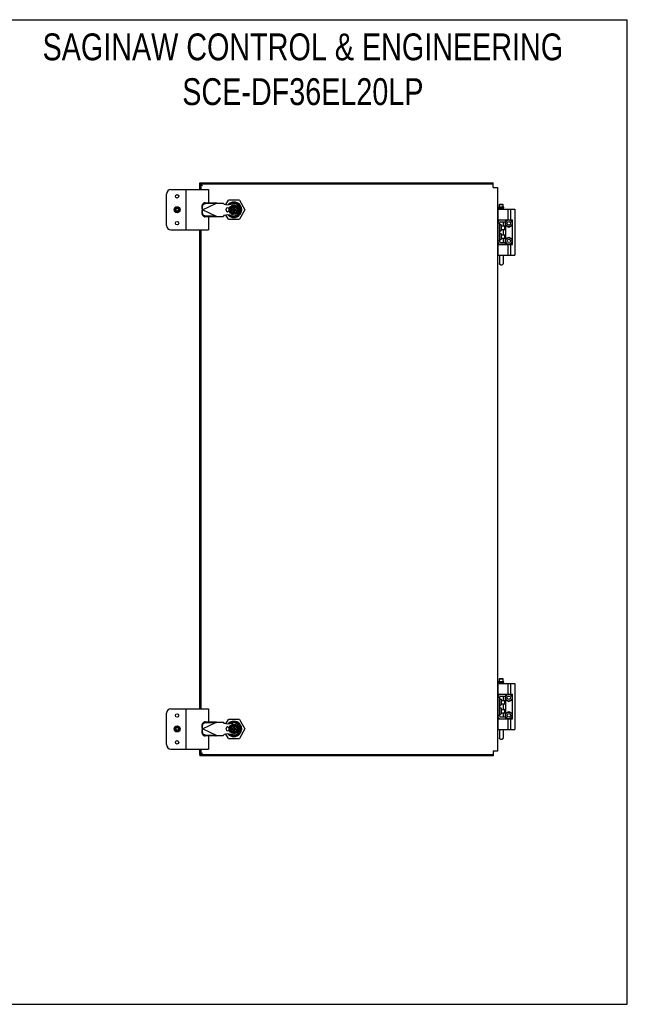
# Model space of a CAD drawing. Header units: inches. Extents: x 0 to 85, y 0 to 55.
# Tile 3 of 3: x 51.1 to 85, y 0 to 55. Entities that reach past the tile are written whole.
import ezdxf

# ---------------------------------------------------------------- set-up
doc = ezdxf.new("R2010")
doc.units = ezdxf.units.IN
doc.header["$LTSCALE"] = 4.675
doc.header["$MEASUREMENT"] = 0
doc.layers.get('0').update_dxf_attribs({"linetype": 'CONTINUOUS'})
doc.styles.get("Standard").update_dxf_attribs({"font": 'txt', "width": 0.8})

msp = doc.modelspace()

# ---------------------------------------------------------------- linework, layer by layer
at = {"color": 7, "linetype": 'CONTINUOUS'}
for p, q in [((0, 55), (85, 55)), ((85, 0), (85, 55)), ((61.129, 45.805), (61.129, 45.883)), ((77.504, 45.805), (61.129, 45.805)), ((61.207, 45.508), (61.207, 45.805)), ((61.231, 45.767), (61.246, 45.757)), ((61.246, 45.757), (61.285, 45.727)), ((61.285, 45.727), (61.246, 45.753)), ((77.504, 45.633), (77.504, 45.883)), ((59.271, 43.508), (59.271, 45.258)), ((59.521, 45.508), (61.613, 45.508)), ((60.363, 43.258), (60.363, 45.508)), ((61.613, 45.508), (61.613, 44.778)), ((77.504, 45.633), (77.754, 45.633)), ((77.754, 45.633), (77.754, 14.133)), ((62.591, 44.676), (62.728, 44.915)), ((63.342, 44.915), (62.728, 44.915)), ((62.818, 44.383), (62.926, 44.572)), ((62.855, 44.777), (63.216, 44.777)), ((62.938, 44.552), (62.926, 44.572)), ((62.926, 44.572), (63.144, 44.572)), ((63.092, 44.779), (62.979, 44.779)), ((63.006, 44.423), (63.006, 44.56)), ((63.065, 44.423), (63.065, 44.56)), ((63.133, 44.552), (63.144, 44.572)), ((63.144, 44.572), (63.253, 44.383)), ((63.342, 44.915), (63.649, 44.383)), ((63.429, 44.564), (63.429, 44.203)), ((77.891, 44.699), (77.866, 44.674)), ((77.866, 44.536), (77.866, 44.674)), ((77.866, 44.674), (78.062, 44.674)), ((77.891, 44.699), (78.037, 44.699)), ((78.037, 44.699), (78.062, 44.674)), ((78.062, 44.536), (78.062, 44.674)), ((62.728, 43.852), (62.591, 44.09)), ((62.926, 44.195), (62.818, 44.383)), ((62.84, 44.383), (62.818, 44.383)), ((62.938, 44.214), (62.926, 44.195)), ((63.144, 44.195), (62.926, 44.195)), ((62.947, 44.391), (62.947, 44.375)), ((63.004, 44.403), (62.958, 44.403)), ((62.958, 44.363), (63.004, 44.363)), ((63.006, 44.207), (63.006, 44.344)), ((63.015, 44.46), (63.015, 44.415)), ((63.015, 44.352), (63.015, 44.306)), ((63.043, 44.472), (63.027, 44.472)), ((63.027, 44.295), (63.043, 44.295)), ((63.055, 44.415), (63.055, 44.46)), ((63.055, 44.306), (63.055, 44.352)), ((63.065, 44.207), (63.065, 44.344)), ((63.112, 44.403), (63.067, 44.403)), ((63.067, 44.363), (63.112, 44.363)), ((63.124, 44.375), (63.124, 44.391)), ((63.133, 44.214), (63.144, 44.195)), ((63.253, 44.383), (63.144, 44.195)), ((63.145, 44.068), (63.145, 44.009)), ((63.23, 44.383), (63.253, 44.383)), ((63.649, 44.383), (63.342, 43.852)), ((63.431, 44.321), (63.431, 44.446)), ((77.784, 43.823), (77.784, 44.413)), ((77.784, 44.413), (78.724, 44.413)), ((77.814, 44.493), (77.814, 44.509)), ((77.819, 44.488), (78.109, 44.488)), ((78.104, 44.519), (77.824, 44.519)), ((77.866, 44.536), (78.062, 44.536)), ((77.866, 44.473), (77.866, 44.413)), ((78.062, 44.473), (77.866, 44.473)), ((77.886, 44.519), (77.886, 44.536)), ((77.886, 44.473), (77.886, 44.488)), ((78.042, 44.519), (78.042, 44.536)), ((78.042, 44.473), (78.042, 44.488)), ((78.062, 44.473), (78.062, 44.413)), ((78.114, 44.493), (78.114, 44.509)), ((78.354, 43.823), (78.354, 44.413)), ((78.504, 43.823), (78.504, 44.413)), ((78.724, 44.413), (78.724, 41.853)), ((61.613, 43.988), (61.613, 43.258)), ((62.728, 43.852), (63.342, 43.852)), ((63.216, 43.989), (62.855, 43.989)), ((62.979, 43.987), (63.091, 43.987)), ((77.858, 43.641), (77.754, 43.641)), ((77.784, 43.823), (78.584, 43.823)), ((77.858, 42.626), (77.858, 43.641)), ((77.858, 43.553), (77.938, 43.553)), ((77.866, 43.823), (77.866, 43.803)), ((77.866, 43.672), (77.866, 43.553)), ((77.928, 43.711), (78.209, 43.711)), ((77.938, 43.553), (77.938, 43.213)), ((77.948, 43.543), (77.938, 43.553)), ((77.948, 43.543), (77.948, 43.223)), ((77.948, 43.477), (78.166, 43.477)), ((78.062, 43.823), (78.062, 43.815)), ((78.062, 43.711), (78.062, 43.477)), ((78.166, 43.289), (78.166, 43.477)), ((78.176, 43.467), (78.166, 43.477)), ((78.176, 43.299), (78.176, 43.467)), ((78.194, 43.711), (78.194, 43.515)), ((78.194, 43.515), (78.384, 43.406)), ((78.196, 43.517), (78.196, 43.711)), ((78.384, 43.409), (78.196, 43.517)), ((78.347, 43.823), (78.209, 43.744)), ((78.209, 43.741), (78.352, 43.823)), ((78.209, 43.711), (78.209, 43.815)), ((78.224, 43.752), (78.224, 43.823)), ((78.224, 42.768), (78.224, 43.498)), ((78.571, 43.517), (78.384, 43.409)), ((78.384, 43.406), (78.574, 43.515)), ((78.416, 43.823), (78.571, 43.733)), ((78.421, 43.823), (78.574, 43.735)), ((78.571, 43.733), (78.571, 43.517)), ((78.574, 43.735), (78.574, 43.515)), ((78.584, 42.443), (78.584, 43.823)), ((59.521, 43.258), (61.613, 43.258)), ((61.207, 16.508), (61.207, 43.258)), ((77.858, 43.213), (77.938, 43.213)), ((77.858, 43.053), (77.938, 43.053)), ((77.866, 43.213), (77.866, 43.053)), ((77.948, 43.223), (77.938, 43.213)), ((77.938, 43.053), (77.938, 42.713)), ((77.948, 43.043), (77.938, 43.053)), ((77.948, 43.289), (78.166, 43.289)), ((77.948, 43.043), (77.948, 42.723)), ((77.948, 42.977), (78.166, 42.977)), ((78.062, 43.289), (78.062, 42.977)), ((78.176, 43.299), (78.166, 43.289)), ((78.166, 42.789), (78.166, 42.977)), ((78.176, 42.967), (78.166, 42.977)), ((78.176, 42.799), (78.176, 42.967)), ((77.858, 42.626), (77.754, 42.626)), ((77.784, 41.853), (77.784, 42.443)), ((77.784, 42.443), (78.584, 42.443)), ((77.858, 42.713), (77.938, 42.713)), ((77.866, 42.713), (77.866, 42.594)), ((77.866, 42.464), (77.866, 42.443)), ((77.928, 42.556), (78.209, 42.556)), ((77.948, 42.723), (77.938, 42.713)), ((77.948, 42.789), (78.166, 42.789)), ((78.062, 42.789), (78.062, 42.556)), ((78.062, 42.452), (78.062, 42.443)), ((78.176, 42.799), (78.166, 42.789)), ((78.194, 42.751), (78.384, 42.861)), ((78.194, 42.556), (78.194, 42.751)), ((78.196, 42.749), (78.384, 42.858)), ((78.196, 42.556), (78.196, 42.749)), ((78.209, 42.556), (78.209, 42.452)), ((78.352, 42.443), (78.209, 42.526)), ((78.347, 42.443), (78.209, 42.523)), ((78.224, 42.443), (78.224, 42.514)), ((78.354, 41.853), (78.354, 42.443)), ((78.384, 42.861), (78.574, 42.751)), ((78.384, 42.858), (78.571, 42.749)), ((78.571, 42.533), (78.416, 42.443)), ((78.421, 42.443), (78.574, 42.531)), ((78.504, 41.853), (78.504, 42.443)), ((78.571, 42.749), (78.571, 42.533)), ((78.574, 42.531), (78.574, 42.751)), ((77.784, 41.853), (78.724, 41.853)), ((77.866, 41.853), (77.866, 41.379)), ((78.062, 41.853), (78.062, 41.379)), ((77.891, 18.199), (77.866, 18.174)), ((77.866, 18.174), (78.062, 18.174)), ((77.866, 18.036), (77.866, 18.174)), ((77.891, 18.199), (78.037, 18.199)), ((78.037, 18.199), (78.062, 18.174)), ((78.062, 18.036), (78.062, 18.174)), ((77.784, 17.913), (78.724, 17.913)), ((77.784, 17.323), (77.784, 17.913)), ((77.814, 17.993), (77.814, 18.009)), ((77.819, 17.988), (78.109, 17.988)), ((78.104, 18.019), (77.824, 18.019)), ((77.866, 18.036), (78.062, 18.036)), ((78.062, 17.973), (77.866, 17.973)), ((77.866, 17.973), (77.866, 17.913)), ((77.886, 18.019), (77.886, 18.036)), ((77.886, 17.973), (77.886, 17.988)), ((78.042, 18.019), (78.042, 18.036)), ((78.042, 17.973), (78.042, 17.988)), ((78.062, 17.973), (78.062, 17.913)), ((78.114, 17.993), (78.114, 18.009)), ((78.354, 17.323), (78.354, 17.913)), ((78.504, 17.323), (78.504, 17.913)), ((78.724, 17.913), (78.724, 15.353)), ((77.858, 17.141), (77.754, 17.141)), ((77.784, 17.323), (78.584, 17.323)), ((77.858, 16.126), (77.858, 17.141)), ((77.858, 17.053), (77.938, 17.053)), ((77.866, 17.323), (77.866, 17.303)), ((77.866, 17.172), (77.866, 17.053)), ((77.928, 17.211), (78.209, 17.211)), ((77.948, 17.043), (77.938, 17.053)), ((77.938, 17.053), (77.938, 16.713)), ((78.062, 17.323), (78.062, 17.315)), ((78.062, 17.211), (78.062, 16.977)), ((78.194, 17.211), (78.194, 17.015)), ((78.196, 17.017), (78.196, 17.211)), ((78.347, 17.323), (78.209, 17.244)), ((78.209, 17.241), (78.352, 17.323)), ((78.209, 17.211), (78.209, 17.315)), ((78.224, 17.252), (78.224, 17.323)), ((78.416, 17.323), (78.571, 17.233)), ((78.421, 17.323), (78.574, 17.235)), ((78.571, 17.233), (78.571, 17.017)), ((78.574, 17.235), (78.574, 17.015)), ((78.584, 15.943), (78.584, 17.323)), ((59.521, 16.508), (61.613, 16.508)), ((60.363, 14.258), (60.363, 16.508)), ((61.613, 16.508), (61.613, 15.778)), ((77.858, 16.713), (77.938, 16.713)), ((77.858, 16.553), (77.938, 16.553)), ((77.866, 16.713), (77.866, 16.553)), ((77.948, 16.723), (77.938, 16.713)), ((77.948, 16.543), (77.938, 16.553)), ((77.938, 16.553), (77.938, 16.213)), ((77.948, 17.043), (77.948, 16.723)), ((77.948, 16.977), (78.166, 16.977)), ((77.948, 16.789), (78.166, 16.789)), ((77.948, 16.543), (77.948, 16.223)), ((78.062, 16.789), (78.062, 16.477)), ((78.176, 16.967), (78.166, 16.977)), ((78.166, 16.789), (78.166, 16.977)), ((78.176, 16.799), (78.166, 16.789)), ((78.176, 16.799), (78.176, 16.967)), ((78.194, 17.015), (78.384, 16.906)), ((78.384, 16.909), (78.196, 17.017)), ((78.224, 16.268), (78.224, 16.998)), ((78.571, 17.017), (78.384, 16.909)), ((78.384, 16.906), (78.574, 17.015)), ((59.271, 14.508), (59.271, 16.258)), ((77.858, 16.126), (77.754, 16.126)), ((77.858, 16.213), (77.938, 16.213)), ((77.866, 16.213), (77.866, 16.094)), ((77.866, 15.964), (77.866, 15.943)), ((77.928, 16.056), (78.209, 16.056)), ((77.948, 16.223), (77.938, 16.213)), ((77.948, 16.477), (78.166, 16.477)), ((77.948, 16.289), (78.166, 16.289)), ((78.062, 16.289), (78.062, 16.056)), ((78.062, 15.952), (78.062, 15.943)), ((78.176, 16.467), (78.166, 16.477)), ((78.166, 16.289), (78.166, 16.477)), ((78.176, 16.299), (78.166, 16.289)), ((78.176, 16.299), (78.176, 16.467)), ((78.194, 16.251), (78.384, 16.361)), ((78.194, 16.056), (78.194, 16.251)), ((78.196, 16.249), (78.384, 16.358)), ((78.196, 16.056), (78.196, 16.249)), ((78.209, 16.056), (78.209, 15.952)), ((78.352, 15.943), (78.209, 16.026)), ((78.347, 15.943), (78.209, 16.023)), ((78.224, 15.943), (78.224, 16.014)), ((78.384, 16.361), (78.574, 16.251)), ((78.384, 16.358), (78.571, 16.249)), ((78.571, 16.033), (78.416, 15.943)), ((78.421, 15.943), (78.574, 16.031)), ((78.571, 16.249), (78.571, 16.033)), ((78.574, 16.031), (78.574, 16.251)), ((62.591, 15.676), (62.728, 15.915)), ((63.342, 15.915), (62.728, 15.915)), ((62.818, 15.383), (62.926, 15.572)), ((62.855, 15.777), (63.216, 15.777)), ((62.926, 15.572), (63.144, 15.572)), ((62.938, 15.552), (62.926, 15.572)), ((63.004, 15.403), (62.958, 15.403)), ((63.092, 15.779), (62.979, 15.779)), ((63.006, 15.423), (63.006, 15.56)), ((63.015, 15.46), (63.015, 15.415)), ((63.043, 15.472), (63.027, 15.472)), ((63.055, 15.415), (63.055, 15.46)), ((63.065, 15.423), (63.065, 15.56)), ((63.112, 15.403), (63.067, 15.403)), ((63.133, 15.552), (63.144, 15.572)), ((63.144, 15.572), (63.253, 15.383)), ((63.342, 15.915), (63.649, 15.383)), ((63.429, 15.564), (63.429, 15.203)), ((63.431, 15.321), (63.431, 15.446)), ((77.784, 15.943), (78.584, 15.943)), ((77.784, 15.353), (77.784, 15.943)), ((78.354, 15.353), (78.354, 15.943)), ((78.504, 15.353), (78.504, 15.943)), ((61.613, 14.988), (61.613, 14.258)), ((62.728, 14.852), (62.591, 15.09)), ((62.728, 14.852), (63.342, 14.852)), ((62.84, 15.383), (62.818, 15.383)), ((62.926, 15.195), (62.818, 15.383)), ((63.216, 14.989), (62.855, 14.989)), ((62.938, 15.214), (62.926, 15.195)), ((63.144, 15.195), (62.926, 15.195)), ((62.947, 15.391), (62.947, 15.375)), ((62.958, 15.363), (63.004, 15.363)), ((62.979, 14.987), (63.091, 14.987)), ((63.006, 15.207), (63.006, 15.344)), ((63.015, 15.352), (63.015, 15.306)), ((63.027, 15.295), (63.043, 15.295)), ((63.055, 15.306), (63.055, 15.352)), ((63.065, 15.207), (63.065, 15.344)), ((63.067, 15.363), (63.112, 15.363)), ((63.124, 15.375), (63.124, 15.391)), ((63.133, 15.214), (63.144, 15.195)), ((63.253, 15.383), (63.144, 15.195)), ((63.145, 15.068), (63.145, 15.009)), ((63.23, 15.383), (63.253, 15.383)), ((63.649, 15.383), (63.342, 14.852)), ((77.784, 15.353), (78.724, 15.353)), ((77.866, 15.353), (77.866, 14.879)), ((78.062, 15.353), (78.062, 14.879)), ((59.521, 14.258), (61.613, 14.258)), ((61.129, 13.961), (77.504, 13.961)), ((61.129, 13.961), (61.129, 13.883)), ((61.207, 13.961), (61.207, 14.258)), ((61.285, 14.039), (61.246, 14.013)), ((77.754, 14.133), (77.504, 14.133)), ((77.504, 14.133), (77.504, 13.883)), ((0, 0), (85, 0))]:
    msp.add_line(p, q, dxfattribs=at)
at = {"color": 3, "linetype": 'CONTINUOUS'}
for p, q in [((61.129, 45.883), (77.504, 45.883)), ((61.129, 45.508), (61.129, 45.805)), ((77.928, 43.815), (78.209, 43.815)), ((61.129, 16.508), (61.129, 43.258)), ((77.928, 42.452), (78.209, 42.452)), ((77.928, 17.315), (78.209, 17.315)), ((77.928, 15.952), (78.209, 15.952)), ((61.129, 13.961), (61.129, 14.258)), ((77.504, 13.883), (61.129, 13.883))]:
    msp.add_line(p, q, dxfattribs=at)
at = {"color": 6, "linetype": 'CONTINUOUS'}
for p, q in [((61.264, 44.428), (61.267, 44.621)), ((61.277, 44.383), (62.065, 44.757)), ((61.284, 44.386), (61.287, 44.579)), ((61.426, 44.775), (62.017, 44.785)), ((61.446, 44.734), (62.036, 44.744)), ((62.036, 44.744), (62.017, 44.785)), ((62.065, 44.757), (62.438, 44.757)), ((62.438, 44.757), (62.48, 44.711)), ((62.484, 44.697), (62.681, 44.659)), ((62.681, 44.659), (62.975, 44.712)), ((61.264, 44.428), (61.284, 44.386)), ((61.284, 44.38), (61.264, 44.339)), ((61.267, 44.146), (61.264, 44.339)), ((62.065, 44.009), (61.277, 44.383)), ((61.287, 44.187), (61.284, 44.38)), ((62.036, 44.023), (61.446, 44.033)), ((62.017, 43.981), (62.036, 44.023)), ((62.065, 44.009), (62.438, 44.009)), ((62.48, 44.055), (62.438, 44.009)), ((62.681, 44.108), (62.484, 44.07)), ((62.594, 44.36), (62.594, 44.407)), ((62.975, 44.054), (62.681, 44.108)), ((62.767, 44.407), (62.767, 44.36)), ((62.017, 43.981), (61.426, 43.991)), ((61.264, 15.428), (61.267, 15.621)), ((61.264, 15.428), (61.284, 15.386)), ((61.277, 15.383), (62.065, 15.757)), ((61.284, 15.386), (61.287, 15.579)), ((61.426, 15.775), (62.017, 15.785)), ((61.446, 15.734), (62.036, 15.744)), ((62.036, 15.744), (62.017, 15.785)), ((62.065, 15.757), (62.438, 15.757)), ((62.438, 15.757), (62.48, 15.711)), ((62.484, 15.697), (62.681, 15.659)), ((62.594, 15.36), (62.594, 15.407)), ((62.681, 15.659), (62.975, 15.712)), ((62.767, 15.407), (62.767, 15.36)), ((61.284, 15.38), (61.264, 15.339)), ((61.267, 15.146), (61.264, 15.339)), ((62.065, 15.009), (61.277, 15.383)), ((61.287, 15.187), (61.284, 15.38)), ((62.017, 14.981), (61.426, 14.991)), ((62.036, 15.023), (61.446, 15.033)), ((62.017, 14.981), (62.036, 15.023)), ((62.065, 15.009), (62.438, 15.009)), ((62.48, 15.055), (62.438, 15.009)), ((62.681, 15.108), (62.484, 15.07)), ((62.975, 15.054), (62.681, 15.108))]:
    msp.add_line(p, q, dxfattribs=at)
at = {"color": 7, "linetype": 'CONTINUOUS'}
for points in [[(61.246, 45.753), (61.218, 45.779), (61.214, 45.788)], [(62.892, 44.777), (62.907, 44.783), (62.964, 44.8), (63.023, 44.808), (63.081, 44.807), (63.14, 44.799), (63.197, 44.782), (63.21, 44.777)], [(63.429, 44.536), (63.431, 44.531), (63.446, 44.473), (63.452, 44.415), (63.45, 44.356), (63.44, 44.298), (63.429, 44.263)], [(77.964, 41.294), (77.94, 41.297), (77.918, 41.304), (77.899, 41.316), (77.883, 41.331), (77.872, 41.349), (77.866, 41.369), (77.866, 41.379)], [(78.062, 41.379), (78.061, 41.369), (78.055, 41.349), (78.044, 41.331), (78.028, 41.316), (78.009, 41.304), (77.987, 41.297), (77.964, 41.294)], [(62.892, 15.777), (62.907, 15.783), (62.964, 15.8), (63.023, 15.808), (63.081, 15.807), (63.14, 15.799), (63.197, 15.782), (63.21, 15.777)], [(63.429, 15.536), (63.431, 15.531), (63.446, 15.473), (63.452, 15.415), (63.45, 15.356), (63.44, 15.298), (63.429, 15.263)], [(77.964, 14.794), (77.94, 14.797), (77.918, 14.804), (77.899, 14.816), (77.883, 14.831), (77.872, 14.849), (77.866, 14.869), (77.866, 14.879)], [(78.062, 14.879), (78.061, 14.869), (78.055, 14.849), (78.044, 14.831), (78.028, 14.816), (78.009, 14.804), (77.987, 14.797), (77.964, 14.794)], [(61.246, 14.013), (61.218, 13.987), (61.214, 13.978)], [(61.285, 14.039), (61.246, 14.009), (61.231, 14)]]:
    msp.add_lwpolyline(points, dxfattribs=at)
at = {"color": 6, "linetype": 'CONTINUOUS'}
for points in [[(61.426, 44.775), (61.396, 44.772), (61.366, 44.763), (61.339, 44.748), (61.315, 44.729), (61.295, 44.706), (61.28, 44.679), (61.271, 44.65), (61.267, 44.621)], [(61.287, 44.579), (61.291, 44.609), (61.3, 44.638), (61.315, 44.664), (61.335, 44.687), (61.359, 44.707), (61.386, 44.721), (61.415, 44.73), (61.446, 44.734)], [(62.065, 44.757), (62.049, 44.767), (62.033, 44.776), (62.017, 44.785)], [(62.48, 44.711), (62.481, 44.706), (62.482, 44.701), (62.484, 44.697)], [(61.264, 44.428), (61.268, 44.413), (61.273, 44.398), (61.277, 44.383)], [(61.277, 44.383), (61.273, 44.368), (61.268, 44.353), (61.264, 44.339)], [(61.267, 44.146), (61.271, 44.116), (61.28, 44.087), (61.295, 44.061), (61.315, 44.037), (61.339, 44.018), (61.366, 44.004), (61.396, 43.995), (61.426, 43.991)], [(61.446, 44.033), (61.415, 44.036), (61.386, 44.045), (61.359, 44.06), (61.335, 44.079), (61.315, 44.102), (61.3, 44.129), (61.291, 44.157), (61.287, 44.187)], [(62.017, 43.981), (62.033, 43.99), (62.049, 44), (62.065, 44.009)], [(62.484, 44.07), (62.482, 44.065), (62.481, 44.06), (62.48, 44.055)], [(61.264, 15.428), (61.268, 15.413), (61.273, 15.398), (61.277, 15.383)], [(61.426, 15.775), (61.396, 15.772), (61.366, 15.763), (61.339, 15.748), (61.315, 15.729), (61.295, 15.706), (61.28, 15.679), (61.271, 15.65), (61.267, 15.621)], [(61.287, 15.579), (61.291, 15.609), (61.3, 15.638), (61.315, 15.664), (61.335, 15.687), (61.359, 15.707), (61.386, 15.721), (61.415, 15.73), (61.446, 15.734)], [(62.065, 15.757), (62.049, 15.767), (62.033, 15.776), (62.017, 15.785)], [(62.48, 15.711), (62.481, 15.706), (62.482, 15.701), (62.484, 15.697)], [(61.277, 15.383), (61.273, 15.368), (61.268, 15.353), (61.264, 15.339)], [(61.267, 15.146), (61.271, 15.116), (61.28, 15.087), (61.295, 15.061), (61.315, 15.037), (61.339, 15.018), (61.366, 15.004), (61.396, 14.995), (61.426, 14.991)], [(61.446, 15.033), (61.415, 15.036), (61.386, 15.045), (61.359, 15.06), (61.335, 15.079), (61.315, 15.102), (61.3, 15.129), (61.291, 15.157), (61.287, 15.187)], [(62.017, 14.981), (62.033, 14.99), (62.049, 15), (62.065, 15.009)], [(62.484, 15.07), (62.482, 15.065), (62.481, 15.06), (62.48, 15.055)]]:
    msp.add_lwpolyline(points, dxfattribs=at)
at = {"color": 7, "linetype": 'CONTINUOUS'}
for centre, radius in [((59.865, 45.133), 0.094), ((59.865, 44.383), 0.17), ((63.035, 44.383), 0.266), ((63.035, 44.383), 0.242), ((59.865, 44.383), 0.16), ((59.865, 44.383), 0.105), ((59.865, 44.383), 0.095), ((59.865, 44.383), 0.085), ((59.865, 44.383), 0.08), ((59.865, 43.633), 0.094), ((78.384, 43.625), 0.186), ((78.384, 43.625), 0.095), ((78.384, 42.641), 0.186), ((78.384, 42.641), 0.095), ((78.384, 17.125), 0.186), ((78.384, 17.125), 0.095), ((59.865, 16.133), 0.094), ((78.384, 16.141), 0.186), ((78.384, 16.141), 0.095), ((59.865, 15.383), 0.17), ((59.865, 15.383), 0.16), ((59.865, 15.383), 0.105), ((59.865, 15.383), 0.095), ((59.865, 15.383), 0.085), ((59.865, 15.383), 0.08), ((63.035, 15.383), 0.266), ((63.035, 15.383), 0.242), ((59.865, 14.633), 0.094)]:
    msp.add_circle(centre, radius, dxfattribs=at)
for centre, radius, start, end in [((59.521, 45.258), 0.25, 90, 180), ((63.035, 44.383), 0.433, 114.6198, 139.6194), ((63.035, 44.383), 0.394, 227.9941, 131.9137), ((63.035, 44.383), 0.39, 229.1181, 130.9883), ((63.035, 44.383), 0.433, 65.4395, 114.5202), ((63.035, 44.383), 0.35, 288.3371, 117.4109), ((63.035, 44.383), 0.401, 79.6837, 100.3132), ((62.994, 44.56), 0.0118, 0, 90), ((63.076, 44.56), 0.0118, 90, 180), ((63.035, 44.383), 0.433, 24.6199, 65.3802), ((63.035, 44.383), 0.433, 294.6199, 24.5598), ((63.035, 44.383), 0.433, 220.3193, 245.3801), ((63.035, 44.383), 0.157, 104.1337, 255.8663), ((62.958, 44.391), 0.0118, 90, 180), ((62.958, 44.375), 0.0118, 180, 270), ((62.986, 44.423), 0.0197, 270, 0), ((62.986, 44.344), 0.0197, 360, 90), ((62.994, 44.207), 0.0118, 270, 360), ((62.994, 44.547), 0.0118, 284.1341, 360), ((62.994, 44.219), 0.0118, 0, 75.8659), ((63.004, 44.415), 0.0118, 270, 360), ((63.004, 44.352), 0.0118, 0, 90), ((63.027, 44.46), 0.0118, 90, 180), ((63.027, 44.306), 0.0118, 180, 270), ((63.043, 44.46), 0.0118, 0, 90), ((63.043, 44.306), 0.0118, 270, 360), ((63.067, 44.415), 0.0118, 180, 270), ((63.067, 44.352), 0.0118, 90, 180), ((63.076, 44.547), 0.0118, 180, 255.8659), ((63.084, 44.423), 0.0197, 180, 270), ((63.084, 44.344), 0.0197, 90, 180), ((63.076, 44.219), 0.0118, 104.1337, 180), ((63.076, 44.207), 0.0118, 180, 270), ((63.035, 44.383), 0.157, 284.1337, 75.8663), ((63.112, 44.391), 0.0118, 0, 90), ((63.112, 44.375), 0.0118, 270, 360), ((63.035, 44.383), 0.401, 349.5552, 10.4417), ((77.824, 44.509), 0.01, 90, 180), ((77.819, 44.493), 0.005, 180, 270), ((78.104, 44.509), 0.01, 0, 90), ((78.109, 44.493), 0.005, 270, 360), ((59.521, 43.508), 0.25, 180, 270), ((63.035, 44.383), 0.433, 245.4395, 294.5202), ((63.035, 44.383), 0.401, 259.6785, 280.3148), ((77.928, 43.641), 0.07, 90, 180), ((77.928, 42.626), 0.07, 180, 270), ((77.824, 18.009), 0.01, 90, 180), ((77.819, 17.993), 0.005, 180, 270), ((78.104, 18.009), 0.01, 0, 90), ((78.109, 17.993), 0.005, 270, 360), ((77.928, 17.141), 0.07, 90, 180), ((59.521, 16.258), 0.25, 90, 180), ((77.928, 16.126), 0.07, 180, 270), ((63.035, 15.383), 0.433, 114.6198, 139.6194), ((63.035, 15.383), 0.394, 227.9941, 131.9137), ((63.035, 15.383), 0.39, 229.1181, 130.9883), ((63.035, 15.383), 0.433, 65.4395, 114.5202), ((63.035, 15.383), 0.35, 288.3371, 117.4109), ((63.035, 15.383), 0.157, 104.1337, 255.8663), ((62.958, 15.391), 0.0118, 90, 180), ((63.035, 15.383), 0.401, 79.6837, 100.3132), ((62.986, 15.423), 0.0197, 270, 0), ((62.994, 15.56), 0.0118, 0, 90), ((62.994, 15.547), 0.0118, 284.1341, 360), ((63.004, 15.415), 0.0118, 270, 360), ((63.027, 15.46), 0.0118, 90, 180), ((63.043, 15.46), 0.0118, 0, 90), ((63.067, 15.415), 0.0118, 180, 270), ((63.076, 15.56), 0.0118, 90, 180), ((63.076, 15.547), 0.0118, 180, 255.8659), ((63.084, 15.423), 0.0197, 180, 270), ((63.035, 15.383), 0.157, 284.1337, 75.8663), ((63.112, 15.391), 0.0118, 0, 90), ((63.035, 15.383), 0.433, 24.6199, 65.3802), ((63.035, 15.383), 0.433, 294.6199, 24.5598), ((63.035, 15.383), 0.401, 349.5552, 10.4417), ((63.035, 15.383), 0.433, 220.3193, 245.3801), ((63.035, 15.383), 0.433, 245.4395, 294.5202), ((62.958, 15.375), 0.0118, 180, 270), ((63.035, 15.383), 0.401, 259.6785, 280.3148), ((62.986, 15.344), 0.0197, 360, 90), ((62.994, 15.207), 0.0118, 270, 360), ((62.994, 15.219), 0.0118, 0, 75.8659), ((63.004, 15.352), 0.0118, 0, 90), ((63.027, 15.306), 0.0118, 180, 270), ((63.043, 15.306), 0.0118, 270, 360), ((63.067, 15.352), 0.0118, 90, 180), ((63.084, 15.344), 0.0197, 90, 180), ((63.076, 15.219), 0.0118, 104.1337, 180), ((63.076, 15.207), 0.0118, 180, 270), ((63.112, 15.375), 0.0118, 270, 360), ((59.521, 14.508), 0.25, 180, 270)]:
    msp.add_arc(centre, radius, start, end, dxfattribs=at)
at = {"color": 6, "linetype": 'CONTINUOUS'}
for centre, radius, start, end in [((63.035, 44.383), 0.335, 259.673, 100.327), ((62.681, 44.407), 0.0866, 0, 180), ((62.681, 44.36), 0.0866, 180, 360), ((62.681, 15.407), 0.0866, 0, 180), ((63.035, 15.383), 0.335, 259.673, 100.327), ((62.681, 15.36), 0.0866, 180, 360)]:
    msp.add_arc(centre, radius, start, end, dxfattribs=at)
at = {"color": 3, "linetype": 'CONTINUOUS'}
for centre, start, end in [((77.928, 43.641), 90, 180), ((77.928, 42.626), 180, 270), ((77.928, 17.141), 90, 180), ((77.928, 16.126), 180, 270)]:
    msp.add_arc(centre, 0.174, start, end, dxfattribs=at)

# ---------------------------------------------------------------- texts
at = {"color": 2, "linetype": 'CONTINUOUS', "insert": (66.885, 54.232), "char_height": 1.5, "width": 34.8, "attachment_point": 2}
msp.add_mtext('SAGINAW CONTROL & ENGINEERING\\PSCE-DF36EL20LP', dxfattribs=at)

doc.saveas('drawing.dxf')
